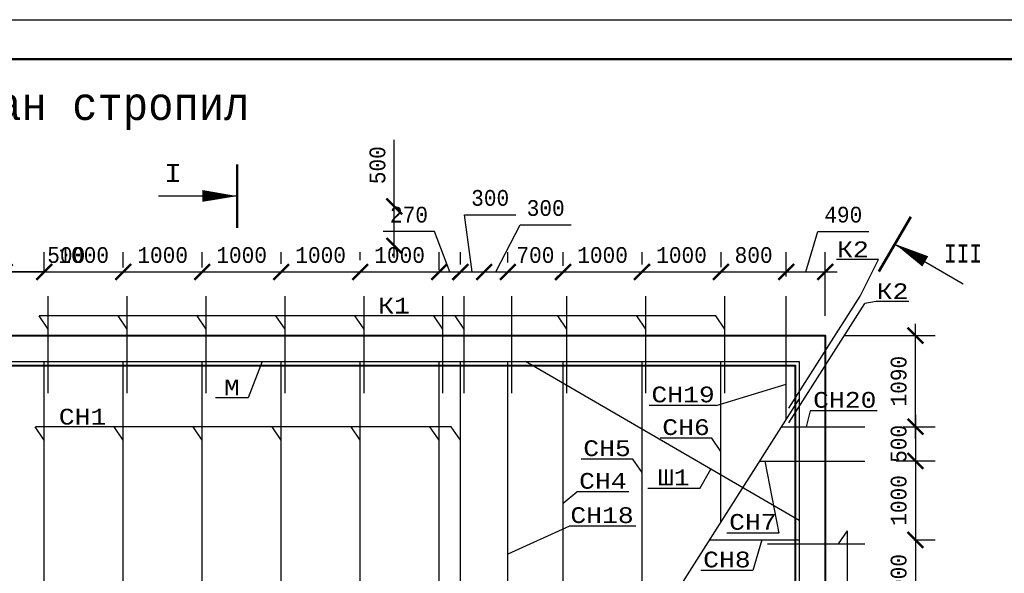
# Model space of a CAD drawing. Header units: millimetres. Extents: x -17 to 2655, y -428 to 194.
# Tile 19 of 47: x 614 to 739, y 124 to 194. Entities that reach past the tile are written whole.
import ezdxf
from ezdxf.enums import TextEntityAlignment as Align

# ---------------------------------------------------------------- set-up
doc = ezdxf.new("R2010")
doc.units = ezdxf.units.MM
for name, color, linetype in [('лист а3', 7, 'Continuous'), ('Размеры', 5, 'Continuous'), ('тонкий', 251, 'Continuous')]:
    doc.layers.add(name, color=color, linetype=linetype)
doc.layers.add('Стены', color=32, linetype='Continuous', lineweight=40)
doc.layers.add('стропила', color=40, linetype='Continuous', lineweight=30)
doc.styles.get("Standard").update_dxf_attribs({"font": 'COUR.TTF', "width": 0.8, "height": 2})
doc.styles.add('style1', font='COUR.TTF')
doc.dimstyles.get("Standard").update_dxf_attribs({"dimtxt": 2, "dimasz": 2, "dimexe": 2.5, "dimexo": 2.5, "dimgap": 1, "dimtad": 1, "dimdec": 0, "dimzin": 0, "dimdsep": 46, "dimtxsty": 'Standard', "dimblk": 'ARCHTICK', "dimcen": -3, "dimdle": 1.5, "dimadec": 0, "dimazin": 0, "dimtfac": 0.75, "dimtdec": 0, "dimtofl": 0, "dimtmove": 0, "dimatfit": 3, "dimldrblk": 'ARCHTICK', "dimfxl": 0, "dimtvp": 1.5, "dimtolj": 1, "dimtzin": 0, "dimarcsym": 0})

# ---------------------------------------------------------------- blocks, each defined once
blk = doc.blocks.new('_ArchTick')
at = {"color": 0, "linetype": 'ByBlock', "const_width": 0.15}
blk.add_lwpolyline([(-0.5, -0.5), (0.5, 0.5)], dxfattribs=at)
blk = doc.blocks.new('*D84')
at = {"layer": 'Defpoints', "color": 0}
for p in [(617.01, 162.5), (617.01, 160), (612.01, 159.44)]:
    blk.add_point(p, dxfattribs=at)
at = {"layer": 'Размеры', "color": 0, "lineweight": -2}
for p, q in [((612.01, 161.94), (612.01, 165)), ((617.01, 162.5), (617.01, 165)), ((612.01, 162.5), (600.99, 162.5)), ((617.01, 162.5), (610.51, 162.5))]:
    blk.add_line(p, q, dxfattribs=at)
at = {"layer": 'Размеры', "color": 0, "lineweight": -2, "xscale": 2, "yscale": 2, "zscale": 2, "rotation": 180}
blk.add_blockref('_ArchTick', (612.01, 162.5), dxfattribs=at)
at = {"layer": 'Размеры', "color": 0, "lineweight": -2, "xscale": 2, "yscale": 2, "zscale": 2}
blk.add_blockref('_ArchTick', (617.01, 162.5), dxfattribs=at)
at = {"layer": 'Размеры', "color": 0, "insert": (604.22, 164.63), "char_height": 2, "attachment_point": 5}
blk.add_mtext('\\A1;500', dxfattribs=at)
blk = doc.blocks.new('*D85')
at = {"layer": 'Defpoints', "color": 0}
for p in [(627.01, 162.5), (617.01, 160), (627.01, 160.55)]:
    blk.add_point(p, dxfattribs=at)
at = {"layer": 'Размеры', "color": 0, "lineweight": -2}
for p, q in [((617.01, 162.5), (617.01, 165)), ((627.01, 163.05), (627.01, 165)), ((615.51, 162.5), (628.51, 162.5))]:
    blk.add_line(p, q, dxfattribs=at)
at = {"layer": 'Размеры', "color": 0, "lineweight": -2, "xscale": 2, "yscale": 2, "zscale": 2, "rotation": 180}
blk.add_blockref('_ArchTick', (617.01, 162.5), dxfattribs=at)
at = {"layer": 'Размеры', "color": 0, "lineweight": -2, "xscale": 2, "yscale": 2, "zscale": 2}
blk.add_blockref('_ArchTick', (627.01, 162.5), dxfattribs=at)
at = {"layer": 'Размеры', "color": 0, "insert": (622.01, 164.63), "char_height": 2, "attachment_point": 5}
blk.add_mtext('\\A1;1000', dxfattribs=at)
blk = doc.blocks.new('*D86')
at = {"layer": 'Defpoints', "color": 0}
for p in [(637.01, 162.5), (627.01, 160.55), (637.01, 160.55)]:
    blk.add_point(p, dxfattribs=at)
at = {"layer": 'Размеры', "color": 0, "lineweight": -2}
for p, q in [((627.01, 163.05), (627.01, 165)), ((637.01, 163.05), (637.01, 165)), ((625.51, 162.5), (638.51, 162.5))]:
    blk.add_line(p, q, dxfattribs=at)
at = {"layer": 'Размеры', "color": 0, "lineweight": -2, "xscale": 2, "yscale": 2, "zscale": 2, "rotation": 180}
blk.add_blockref('_ArchTick', (627.01, 162.5), dxfattribs=at)
at = {"layer": 'Размеры', "color": 0, "lineweight": -2, "xscale": 2, "yscale": 2, "zscale": 2}
blk.add_blockref('_ArchTick', (637.01, 162.5), dxfattribs=at)
at = {"layer": 'Размеры', "color": 0, "insert": (632.01, 164.63), "char_height": 2, "attachment_point": 5}
blk.add_mtext('\\A1;1000', dxfattribs=at)
blk = doc.blocks.new('*D87')
at = {"layer": 'Defpoints', "color": 0}
for p in [(647.01, 162.5), (647.01, 161.03), (637.01, 160.55)]:
    blk.add_point(p, dxfattribs=at)
at = {"layer": 'Размеры', "color": 0, "lineweight": -2}
for p, q in [((637.01, 163.05), (637.01, 165)), ((647.01, 163.53), (647.01, 165)), ((635.51, 162.5), (648.51, 162.5))]:
    blk.add_line(p, q, dxfattribs=at)
at = {"layer": 'Размеры', "color": 0, "lineweight": -2, "xscale": 2, "yscale": 2, "zscale": 2, "rotation": 180}
blk.add_blockref('_ArchTick', (637.01, 162.5), dxfattribs=at)
at = {"layer": 'Размеры', "color": 0, "lineweight": -2, "xscale": 2, "yscale": 2, "zscale": 2}
blk.add_blockref('_ArchTick', (647.01, 162.5), dxfattribs=at)
at = {"layer": 'Размеры', "color": 0, "insert": (642.01, 164.63), "char_height": 2, "attachment_point": 5}
blk.add_mtext('\\A1;1000', dxfattribs=at)
blk = doc.blocks.new('*D88')
at = {"layer": 'Defpoints', "color": 0}
for p in [(657.01, 162.5), (647.01, 161.03), (657.01, 161.5)]:
    blk.add_point(p, dxfattribs=at)
at = {"layer": 'Размеры', "color": 0, "lineweight": -2}
for p, q in [((647.01, 163.53), (647.01, 165)), ((657.01, 164), (657.01, 165)), ((645.51, 162.5), (658.51, 162.5))]:
    blk.add_line(p, q, dxfattribs=at)
at = {"layer": 'Размеры', "color": 0, "lineweight": -2, "xscale": 2, "yscale": 2, "zscale": 2, "rotation": 180}
blk.add_blockref('_ArchTick', (647.01, 162.5), dxfattribs=at)
at = {"layer": 'Размеры', "color": 0, "lineweight": -2, "xscale": 2, "yscale": 2, "zscale": 2}
blk.add_blockref('_ArchTick', (657.01, 162.5), dxfattribs=at)
at = {"layer": 'Размеры', "color": 0, "insert": (652.01, 164.63), "char_height": 2, "attachment_point": 5}
blk.add_mtext('\\A1;1000', dxfattribs=at)
blk = doc.blocks.new('*D89')
at = {"layer": 'Defpoints', "color": 0}
for p in [(667.01, 162.5), (657.01, 161.5), (667.01, 160.21)]:
    blk.add_point(p, dxfattribs=at)
at = {"layer": 'Размеры', "color": 0, "lineweight": -2}
for p, q in [((657.01, 164), (657.01, 165)), ((667.01, 162.71), (667.01, 165)), ((655.51, 162.5), (668.51, 162.5))]:
    blk.add_line(p, q, dxfattribs=at)
at = {"layer": 'Размеры', "color": 0, "lineweight": -2, "xscale": 2, "yscale": 2, "zscale": 2, "rotation": 180}
blk.add_blockref('_ArchTick', (657.01, 162.5), dxfattribs=at)
at = {"layer": 'Размеры', "color": 0, "lineweight": -2, "xscale": 2, "yscale": 2, "zscale": 2}
blk.add_blockref('_ArchTick', (667.01, 162.5), dxfattribs=at)
at = {"layer": 'Размеры', "color": 0, "insert": (662.01, 164.63), "char_height": 2, "attachment_point": 5}
blk.add_mtext('\\A1;1000', dxfattribs=at)
blk = doc.blocks.new('*D90')
at = {"layer": 'Defpoints', "color": 0}
for p in [(669.71, 162.5), (669.71, 160.96), (667.01, 160.21)]:
    blk.add_point(p, dxfattribs=at)
at = {"layer": 'Размеры', "color": 0, "lineweight": -2}
for p, q in [((666.45, 167.63), (659.95, 167.63)), ((668.36, 162.5), (666.45, 167.63)), ((667.01, 162.71), (667.01, 165)), ((669.71, 163.46), (669.71, 165)), ((665.51, 162.5), (671.21, 162.5))]:
    blk.add_line(p, q, dxfattribs=at)
at = {"layer": 'Размеры', "color": 0, "lineweight": -2, "xscale": 2, "yscale": 2, "zscale": 2, "rotation": 180}
blk.add_blockref('_ArchTick', (667.01, 162.5), dxfattribs=at)
at = {"layer": 'Размеры', "color": 0, "lineweight": -2, "xscale": 2, "yscale": 2, "zscale": 2}
blk.add_blockref('_ArchTick', (669.71, 162.5), dxfattribs=at)
at = {"layer": 'Размеры', "color": 0, "insert": (663.2, 169.75), "char_height": 2, "attachment_point": 5}
blk.add_mtext('\\A1;270', dxfattribs=at)
blk = doc.blocks.new('*D91')
at = {"layer": 'Defpoints', "color": 0}
for p in [(692.71, 162.5), (692.71, 160.96), (682.71, 160.76)]:
    blk.add_point(p, dxfattribs=at)
at = {"layer": 'Размеры', "color": 0, "lineweight": -2}
for p, q in [((682.71, 163.26), (682.71, 165)), ((692.71, 163.46), (692.71, 165)), ((681.21, 162.5), (694.21, 162.5))]:
    blk.add_line(p, q, dxfattribs=at)
at = {"layer": 'Размеры', "color": 0, "lineweight": -2, "xscale": 2, "yscale": 2, "zscale": 2, "rotation": 180}
blk.add_blockref('_ArchTick', (682.71, 162.5), dxfattribs=at)
at = {"layer": 'Размеры', "color": 0, "lineweight": -2, "xscale": 2, "yscale": 2, "zscale": 2}
blk.add_blockref('_ArchTick', (692.71, 162.5), dxfattribs=at)
at = {"layer": 'Размеры', "color": 0, "insert": (687.71, 164.63), "char_height": 2, "attachment_point": 5}
blk.add_mtext('\\A1;1000', dxfattribs=at)
blk = doc.blocks.new('*D92')
at = {"layer": 'Defpoints', "color": 0}
for p in [(702.71, 162.5), (692.71, 160.96), (702.71, 160.62)]:
    blk.add_point(p, dxfattribs=at)
at = {"layer": 'Размеры', "color": 0, "lineweight": -2}
for p, q in [((692.71, 163.46), (692.71, 165)), ((702.71, 163.12), (702.71, 165)), ((691.21, 162.5), (704.21, 162.5))]:
    blk.add_line(p, q, dxfattribs=at)
at = {"layer": 'Размеры', "color": 0, "lineweight": -2, "xscale": 2, "yscale": 2, "zscale": 2, "rotation": 180}
blk.add_blockref('_ArchTick', (692.71, 162.5), dxfattribs=at)
at = {"layer": 'Размеры', "color": 0, "lineweight": -2, "xscale": 2, "yscale": 2, "zscale": 2}
blk.add_blockref('_ArchTick', (702.71, 162.5), dxfattribs=at)
at = {"layer": 'Размеры', "color": 0, "insert": (697.71, 164.63), "char_height": 2, "attachment_point": 5}
blk.add_mtext('\\A1;1000', dxfattribs=at)
blk = doc.blocks.new('*D93')
at = {"layer": 'Defpoints', "color": 0}
for p in [(723.27, 142.88), (722.39, 138.54), (727.33, 138.54)]:
    blk.add_point(p, dxfattribs=at)
at = {"layer": 'Размеры', "color": 0, "lineweight": -2}
for p, q in [((727.33, 144.38), (727.33, 137.04)), ((725.77, 142.88), (729.83, 142.88)), ((724.89, 138.54), (729.83, 138.54))]:
    blk.add_line(p, q, dxfattribs=at)
at = {"layer": 'Размеры', "color": 0, "lineweight": -2, "xscale": 2, "yscale": 2, "zscale": 2}
for p, rotation in [((727.33, 142.88), 90), ((727.33, 138.54), 270)]:
    blk.add_blockref('_ArchTick', p, dxfattribs=dict(at, rotation=rotation))
at = {"layer": 'Размеры', "color": 0, "insert": (725.21, 140.71), "char_height": 2, "attachment_point": 5, "rotation": 90}
blk.add_mtext('\\A1;500', dxfattribs=at)
blk = doc.blocks.new('*D94')
at = {"layer": 'Defpoints', "color": 0}
for p in [(722.39, 138.54), (724.63, 128.54), (727.33, 128.54)]:
    blk.add_point(p, dxfattribs=at)
at = {"layer": 'Размеры', "color": 0, "lineweight": -2}
for p, q in [((727.33, 140.04), (727.33, 127.04)), ((724.89, 138.54), (729.83, 138.54)), ((727.13, 128.54), (729.83, 128.54))]:
    blk.add_line(p, q, dxfattribs=at)
at = {"layer": 'Размеры', "color": 0, "lineweight": -2, "xscale": 2, "yscale": 2, "zscale": 2}
for p, rotation in [((727.33, 138.54), 90), ((727.33, 128.54), 270)]:
    blk.add_blockref('_ArchTick', p, dxfattribs=dict(at, rotation=rotation))
at = {"layer": 'Размеры', "color": 0, "insert": (725.21, 133.54), "char_height": 2, "attachment_point": 5, "rotation": 90}
blk.add_mtext('\\A1;1000', dxfattribs=at)
blk = doc.blocks.new('*D95')
at = {"layer": 'Defpoints', "color": 0}
for p in [(724.63, 128.54), (724.99, 118.54), (727.33, 118.54)]:
    blk.add_point(p, dxfattribs=at)
at = {"layer": 'Размеры', "color": 0, "lineweight": -2}
for p, q in [((727.33, 130.04), (727.33, 117.04)), ((727.13, 128.54), (729.83, 128.54)), ((727.49, 118.54), (729.83, 118.54))]:
    blk.add_line(p, q, dxfattribs=at)
at = {"layer": 'Размеры', "color": 0, "lineweight": -2, "xscale": 2, "yscale": 2, "zscale": 2}
for p, rotation in [((727.33, 128.54), 90), ((727.33, 118.54), 270)]:
    blk.add_blockref('_ArchTick', p, dxfattribs=dict(at, rotation=rotation))
at = {"layer": 'Размеры', "color": 0, "insert": (725.21, 123.54), "char_height": 2, "attachment_point": 5, "rotation": 90}
blk.add_mtext('\\A1;1000', dxfattribs=at)
blk = doc.blocks.new('*D159')
at = {"layer": 'Defpoints', "color": 0}
for p in [(672.71, 162.5), (672.71, 162.5), (669.71, 160.96)]:
    blk.add_point(p, dxfattribs=at)
at = {"layer": 'Размеры', "color": 0, "lineweight": -2}
for p, q in [((671.21, 162.5), (670.25, 169.75)), ((670.25, 169.75), (676.72, 169.75)), ((669.71, 163.46), (669.71, 165)), ((668.21, 162.5), (674.21, 162.5))]:
    blk.add_line(p, q, dxfattribs=at)
at = {"layer": 'Размеры', "color": 0, "lineweight": -2, "xscale": 2, "yscale": 2, "zscale": 2, "rotation": 180}
blk.add_blockref('_ArchTick', (669.71, 162.5), dxfattribs=at)
at = {"layer": 'Размеры', "color": 0, "lineweight": -2, "xscale": 2, "yscale": 2, "zscale": 2}
blk.add_blockref('_ArchTick', (672.71, 162.5), dxfattribs=at)
at = {"layer": 'Размеры', "color": 0, "insert": (673.48, 171.87), "char_height": 2, "attachment_point": 5}
blk.add_mtext('\\A1;300', dxfattribs=at)
blk = doc.blocks.new('*D160')
at = {"layer": 'Defpoints', "color": 0}
for p in [(672.71, 162.5), (675.71, 162.5), (675.71, 161.18)]:
    blk.add_point(p, dxfattribs=at)
at = {"layer": 'Размеры', "color": 0, "lineweight": -2}
for p, q in [((674.21, 162.5), (677.28, 168.46)), ((677.28, 168.46), (683.74, 168.46)), ((675.71, 163.68), (675.71, 165)), ((671.21, 162.5), (677.21, 162.5))]:
    blk.add_line(p, q, dxfattribs=at)
at = {"layer": 'Размеры', "color": 0, "lineweight": -2, "xscale": 2, "yscale": 2, "zscale": 2, "rotation": 180}
blk.add_blockref('_ArchTick', (672.71, 162.5), dxfattribs=at)
at = {"layer": 'Размеры', "color": 0, "lineweight": -2, "xscale": 2, "yscale": 2, "zscale": 2}
blk.add_blockref('_ArchTick', (675.71, 162.5), dxfattribs=at)
at = {"layer": 'Размеры', "color": 0, "insert": (680.51, 170.59), "char_height": 2, "attachment_point": 5}
blk.add_mtext('\\A1;300', dxfattribs=at)
blk = doc.blocks.new('*D161')
at = {"layer": 'Defpoints', "color": 0}
for p in [(682.71, 162.5), (682.71, 162.5), (675.71, 161.18)]:
    blk.add_point(p, dxfattribs=at)
at = {"layer": 'Размеры', "color": 0, "lineweight": -2}
for p, q in [((675.71, 163.68), (675.71, 165)), ((674.21, 162.5), (684.21, 162.5))]:
    blk.add_line(p, q, dxfattribs=at)
at = {"layer": 'Размеры', "color": 0, "lineweight": -2, "xscale": 2, "yscale": 2, "zscale": 2, "rotation": 180}
blk.add_blockref('_ArchTick', (675.71, 162.5), dxfattribs=at)
at = {"layer": 'Размеры', "color": 0, "lineweight": -2, "xscale": 2, "yscale": 2, "zscale": 2}
blk.add_blockref('_ArchTick', (682.71, 162.5), dxfattribs=at)
at = {"layer": 'Размеры', "color": 0, "insert": (679.21, 164.63), "char_height": 2, "attachment_point": 5}
blk.add_mtext('\\A1;700', dxfattribs=at)
blk = doc.blocks.new('*D162')
at = {"layer": 'Defpoints', "color": 0}
for p in [(715.91, 154.44), (727.33, 154.44), (723.27, 142.88)]:
    blk.add_point(p, dxfattribs=at)
at = {"layer": 'Размеры', "color": 0, "lineweight": -2}
for p, q in [((727.33, 141.38), (727.33, 155.94)), ((718.41, 154.44), (729.83, 154.44)), ((725.77, 142.88), (729.83, 142.88))]:
    blk.add_line(p, q, dxfattribs=at)
at = {"layer": 'Размеры', "color": 0, "lineweight": -2, "xscale": 2, "yscale": 2, "zscale": 2}
for p, rotation in [((727.33, 154.44), 90), ((727.33, 142.88), 270)]:
    blk.add_blockref('_ArchTick', p, dxfattribs=dict(at, rotation=rotation))
at = {"layer": 'Размеры', "color": 0, "insert": (725.21, 148.66), "char_height": 2, "attachment_point": 5, "rotation": 90}
blk.add_mtext('\\A1;1090', dxfattribs=at)
blk = doc.blocks.new('*D163')
at = {"layer": 'Defpoints', "color": 0}
for p in [(710.97, 162.5), (702.71, 160.62), (710.97, 159.44)]:
    blk.add_point(p, dxfattribs=at)
at = {"layer": 'Размеры', "color": 0, "lineweight": -2}
for p, q in [((702.71, 163.12), (702.71, 165)), ((710.97, 161.94), (710.97, 165)), ((701.21, 162.5), (712.47, 162.5))]:
    blk.add_line(p, q, dxfattribs=at)
at = {"layer": 'Размеры', "color": 0, "lineweight": -2, "xscale": 2, "yscale": 2, "zscale": 2, "rotation": 180}
blk.add_blockref('_ArchTick', (702.71, 162.5), dxfattribs=at)
at = {"layer": 'Размеры', "color": 0, "lineweight": -2, "xscale": 2, "yscale": 2, "zscale": 2}
blk.add_blockref('_ArchTick', (710.97, 162.5), dxfattribs=at)
at = {"layer": 'Размеры', "color": 0, "insert": (706.84, 164.63), "char_height": 2, "attachment_point": 5}
blk.add_mtext('\\A1;800', dxfattribs=at)
blk = doc.blocks.new('*D164')
at = {"layer": 'Defpoints', "color": 0}
for p in [(715.91, 162.5), (710.97, 159.44), (715.91, 154.44)]:
    blk.add_point(p, dxfattribs=at)
at = {"layer": 'Размеры', "color": 0, "lineweight": -2}
for p, q in [((713.44, 162.5), (714.98, 167.63)), ((714.98, 167.63), (721.41, 167.63)), ((710.97, 161.94), (710.97, 165)), ((715.91, 156.94), (715.91, 165)), ((709.47, 162.5), (717.41, 162.5))]:
    blk.add_line(p, q, dxfattribs=at)
at = {"layer": 'Размеры', "color": 0, "lineweight": -2, "xscale": 2, "yscale": 2, "zscale": 2, "rotation": 180}
blk.add_blockref('_ArchTick', (710.97, 162.5), dxfattribs=at)
at = {"layer": 'Размеры', "color": 0, "lineweight": -2, "xscale": 2, "yscale": 2, "zscale": 2}
blk.add_blockref('_ArchTick', (715.91, 162.5), dxfattribs=at)
at = {"layer": 'Размеры', "color": 0, "insert": (718.19, 169.75), "char_height": 2, "attachment_point": 5}
blk.add_mtext('\\A1;490', dxfattribs=at)
blk = doc.blocks.new('*D172')
at = {"layer": 'Defpoints', "color": 0}
for p in [(607.01, 162.5), (607.01, 160), (612.01, 159.44)]:
    blk.add_point(p, dxfattribs=at)
at = {"layer": 'Размеры', "color": 0, "lineweight": -2}
for p, q in [((607.01, 162.5), (607.01, 165)), ((612.01, 161.94), (612.01, 165)), ((607.01, 162.5), (613.51, 162.5)), ((612.01, 162.5), (623.03, 162.5))]:
    blk.add_line(p, q, dxfattribs=at)
at = {"layer": 'Размеры', "color": 0, "lineweight": -2, "xscale": 2, "yscale": 2, "zscale": 2, "rotation": 180.0000000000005}
blk.add_blockref('_ArchTick', (607.01, 162.5), dxfattribs=at)
at = {"layer": 'Размеры', "color": 0, "lineweight": -2, "xscale": 2, "yscale": 2, "zscale": 2}
blk.add_blockref('_ArchTick', (612.01, 162.5), dxfattribs=at)
at = {"layer": 'Размеры', "color": 0, "insert": (619.8, 164.63), "char_height": 2, "attachment_point": 5}
blk.add_mtext('\\A1;500', dxfattribs=at)
blk = doc.blocks.new('*D217')
at = {"layer": 'Defpoints', "color": 0}
for p in [(661.34, 170.8), (661.34, 170.8), (661.34, 165.8)]:
    blk.add_point(p, dxfattribs=at)
at = {"layer": 'Размеры', "color": 0, "lineweight": -2}
for p, q in [((661.34, 170.8), (661.34, 179.26)), ((661.34, 164.3), (661.34, 170.8))]:
    blk.add_line(p, q, dxfattribs=at)
at = {"layer": 'Размеры', "color": 0, "lineweight": -2, "xscale": 2, "yscale": 2, "zscale": 2}
for p, rotation in [((661.34, 170.8), 90), ((661.34, 165.8), 270)]:
    blk.add_blockref('_ArchTick', p, dxfattribs=dict(at, rotation=rotation))
at = {"layer": 'Размеры', "color": 0, "insert": (659.22, 176.03), "char_height": 2, "attachment_point": 5, "rotation": 90}
blk.add_mtext('\\A1;500', dxfattribs=at)

msp = doc.modelspace()

# ---------------------------------------------------------------- linework, layer by layer
at = {"color": 7, "lineweight": 50}
for p, q in [((641.4619, 176.0972), (641.4619, 168.0972)), ((726.7247, 169.4946), (722.7061, 162.5771))]:
    msp.add_line(p, q, dxfattribs=at)
at = {"color": 7}
for p, q in [((641.4619, 172.0972), (631.4619, 172.0972)), ((724.7154, 166.0359), (733.3622, 161.0126))]:
    msp.add_line(p, q, dxfattribs=at)
for points in [[(641.4619, 172.1122, 0, 1.5, 0), (637.022, 172.1324, 1.5, 1.5, 0)], [(724.7229, 166.0488, 0, 1.5, 0), (728.5722, 163.836, 1.5, 1.5, 0)]]:
    msp.add_lwpolyline(points, format="xyseb", dxfattribs=at)
at = {"layer": 'лист а3', "color": 7}
msp.add_lwpolyline([(437.4262, -102.5277), (437.4262, 194.4723), (857.4262, 194.4723), (857.4262, -102.5277), (437.4262, -102.5277)], dxfattribs=at)
at = {"layer": 'лист а3', "color": 7, "lineweight": 50}
msp.add_lwpolyline([(457.4262, 189.4723), (852.4262, 189.4723), (852.4262, -97.5277), (457.4262, -97.5277), (457.4262, 189.4723)], dxfattribs=at)
at = {"layer": 'Стены'}
for points in [[(612.0067, 154.4393), (715.9067, 154.4393), (715.9067, 12.6393), (667.9067, 12.6393), (667.9067, 35.6393), (612.0067, 35.6393)], [(612.0067, 150.6393), (712.1067, 150.6393), (712.1067, 16.4393), (671.7067, 16.4393), (671.7067, 39.4393), (612.0067, 39.4393)]]:
    msp.add_lwpolyline(points, dxfattribs=at)
at = {"layer": 'стропила'}
for p, q in [((617.5067, 147.1475), (617.5067, 159.4393)), ((627.5067, 147.1475), (627.5067, 159.4393)), ((637.5067, 147.1475), (637.5067, 159.4393)), ((647.5067, 147.1475), (647.5067, 159.4393)), ((657.5067, 147.1475), (657.5067, 159.4393)), ((667.5067, 147.1475), (667.5067, 159.4393)), ((670.2067, 147.1475), (670.2067, 159.4393)), ((676.2067, 147.1475), (676.2067, 159.4393)), ((683.2067, 147.1475), (683.2067, 159.4393)), ((693.2067, 147.1475), (693.2067, 159.4393)), ((703.2067, 147.1475), (703.2067, 159.4393)), ((710.9721, 143.8043), (710.9721, 159.4393)), ((711.2863, 145.231), (720.3143, 159.4393)), ((711.2926, 143.3763), (720.9067, 158.507)), ((617.0067, 38.9393), (617.0067, 151.1393)), ((627.0067, 38.9393), (627.0067, 151.1393)), ((637.0067, 38.9393), (637.0067, 151.1393)), ((647.0067, 38.9393), (647.0067, 151.1393)), ((657.0067, 38.9393), (657.0067, 151.1393)), ((667.0067, 38.9393), (667.0067, 151.1393)), ((669.7067, 38.9393), (669.7067, 151.1393)), ((675.7067, 88.3035), (675.7067, 151.1393)), ((712.6067, 131.0161), (677.9676, 151.1393)), ((682.7067, 99.3201), (682.7067, 151.1393)), ((692.7067, 115.0581), (692.7067, 151.1393)), ((702.7067, 130.7961), (702.7067, 151.1393)), ((672.6794, 83.5393), (712.6067, 146.3767)), ((710.3862, 142.8822), (720.9067, 142.8822)), ((707.6267, 138.5393), (720.9067, 138.5393)), ((701.2726, 128.5393), (712.6067, 128.5393)), ((708.6149, 128.0393), (720.9067, 128.0393))]:
    msp.add_line(p, q, dxfattribs=at)
msp.add_lwpolyline([(612.0067, 151.1393), (712.6067, 151.1393), (712.6067, 15.9393), (671.2067, 15.9393), (671.2067, 38.9393), (612.0067, 38.9393)], dxfattribs=at)
at = {"layer": 'тонкий'}
for p, q in [((721.4829, 164.0566), (717.3479, 164.0566)), ((720.3143, 159.4393), (722.6376, 164.0566)), ((722.6376, 164.0566), (721.4829, 164.0566)), ((722.3642, 158.7466), (720.9067, 158.507)), ((726.4992, 158.7466), (722.3642, 158.7466)), ((617.5067, 155.2548), (616.3593, 156.9258)), ((702.0593, 156.9258), (616.3593, 156.9258)), ((627.5067, 155.2548), (626.3593, 156.9258)), ((637.5067, 155.2548), (636.3593, 156.9258)), ((647.5067, 155.2548), (646.3593, 156.9258)), ((657.5067, 155.2548), (656.3593, 156.9258)), ((667.5067, 155.2548), (666.3593, 156.9258)), ((670.2067, 155.2548), (669.0593, 156.9258)), ((683.2067, 155.2548), (682.0593, 156.9258)), ((693.2067, 155.2548), (692.0593, 156.9258)), ((703.2067, 155.2548), (702.0593, 156.9258)), ((644.625, 151.1393), (642.827, 146.5567)), ((702.0998, 145.5675), (710.9721, 148.2813)), ((642.827, 146.5567), (638.6921, 146.5567)), ((702.0998, 145.5675), (693.6254, 145.5675)), ((713.9961, 144.8788), (713.5057, 142.8822)), ((722.4913, 144.8788), (713.9961, 144.8788)), ((617.0067, 141.1811), (615.8593, 142.8521)), ((668.5593, 142.8521), (615.933, 142.8521)), ((627.0067, 141.1811), (625.8593, 142.8521)), ((637.0067, 141.1811), (635.8593, 142.8521)), ((647.0067, 141.1811), (645.8593, 142.8521)), ((657.0067, 141.1811), (655.8593, 142.8521)), ((667.0067, 141.1811), (665.8593, 142.8521)), ((669.7067, 141.1811), (668.5593, 142.8521)), ((701.5593, 141.4229), (694.9985, 141.4229)), ((702.7067, 139.7519), (701.5593, 141.4229)), ((691.5593, 138.752), (684.9985, 138.752)), ((692.7067, 137.081), (691.5593, 138.752)), ((708.2509, 138.5393), (710.0243, 129.4136)), ((700.0141, 135.0544), (701.4376, 137.5047)), ((700.0141, 135.0544), (693.4534, 135.0544)), ((682.7067, 133.2048), (684.4708, 134.6137)), ((691.0316, 134.6137), (684.4708, 134.6137)), ((683.5323, 130.2691), (675.7067, 126.7201)), ((691.9119, 130.2691), (683.5323, 130.2691)), ((718.6734, 129.7103), (717.526, 128.0393)), ((718.6734, 129.7103), (718.6734, 39.7103)), ((710.0243, 129.4136), (703.4635, 129.4136)), ((707.8824, 128.5393), (706.7351, 124.6463)), ((706.7351, 124.6463), (700.1743, 124.6463))]:
    msp.add_line(p, q, dxfattribs=at)

# ---------------------------------------------------------------- texts
at = {"width": 0.8}
msp.add_text('План стропил', height=4, dxfattribs=at).set_placement((604.5166, 181.7655))
at = {"color": 7, "style": 'style1'}
msp.add_text('I', height=2.3, dxfattribs=at).set_placement((632.16, 173.9002))
for s, p in [('К2', (719.4154, 165.3622)), ('К2', (724.4317, 160.0522)), ('К1', (661.3026, 158.2314)), ('М', (640.7595, 147.8623)), ('СН19', (697.9068, 146.9759)), ('СН20', (718.3799, 146.2872)), ('СН1', (621.8702, 144.1577)), ('СН6', (698.2789, 142.8313)), ('СН5', (688.2789, 140.1605)), ('Ш1', (696.7337, 136.4629)), ('СН4', (687.7512, 136.0221)), ('СН18', (687.6457, 131.6775)), ('СН7', (706.7439, 130.822)), ('СН8', (703.4547, 126.0548))]:
    msp.add_text(s, height=2).set_placement(p, align=Align.MIDDLE_CENTER)
at = {"color": 7, "style": 'style1', "width": 0.7}
msp.add_text('III', height=2.3, dxfattribs=at).set_placement((730.9299, 163.6852))

# ---------------------------------------------------------------- dimensions: what is measured, and where the dimension line sits
at = {"layer": 'Размеры'}
dim = msp.add_linear_dim(base=(661.3447, 170.7971), p1=(661.3447, 165.7971), p2=(661.3447, 170.7971), angle=90, text='500', dimstyle='Standard', dxfattribs=at)
dim.commit()
dim.dimension.update_dxf_attribs({"geometry": '*D217', "text_midpoint": (659.2208, 176.0275)})
for base, p1, p2, text, picture, middle in [((672.7067, 162.5017), (669.7067, 160.9575), (672.7067, 162.5017), '300', '*D159', (671.2534, 169.7495)), ((669.7067, 162.5017), (667.0067, 160.2057), (669.7067, 160.9575), '270', '*D90', (665.4475, 167.6256)), ((675.7067, 162.5017), (672.7067, 162.5017), (675.7067, 161.1752), '300', '*D160', (678.2756, 168.4647))]:
    dim = msp.add_linear_dim(base=base, p1=p1, p2=p2, text=text, dimstyle='Standard', override={"dimtmove": 1}, dxfattribs=at)
    dim.commit()
    dim.dimension.update_dxf_attribs({"geometry": picture, "text_midpoint": middle, "dimtype": 160})
for base, p1, p2, text, picture, middle in [((715.9067, 162.5017), (710.9721, 159.4393), (715.9067, 154.4393), '490', '*D164', (715.9766, 169.7495)), ((627.0067, 162.5017), (617.0067, 160.0017), (627.0067, 160.5492), '1000', '*D85', (622.0067, 164.6256)), ((637.0067, 162.5017), (627.0067, 160.5492), (637.0067, 160.5492), '1000', '*D86', (632.0067, 164.6256)), ((647.0067, 162.5017), (637.0067, 160.5492), (647.0067, 161.0306), '1000', '*D87', (642.0067, 164.6256)), ((657.0067, 162.5017), (647.0067, 161.0306), (657.0067, 161.5017), '1000', '*D88', (652.0067, 164.6256)), ((667.0067, 162.5017), (657.0067, 161.5017), (667.0067, 160.2057), '1000', '*D89', (662.0067, 164.6256)), ((682.7067, 162.5017), (675.7067, 161.1752), (682.7067, 162.5017), '700', '*D161', (679.2067, 164.6256)), ((692.7067, 162.5017), (682.7067, 160.7558), (692.7067, 160.9621), '1000', '*D91', (687.7067, 164.6256)), ((702.7067, 162.5017), (692.7067, 160.9621), (702.7067, 160.6183), '1000', '*D92', (697.7067, 164.6256)), ((710.9721, 162.5017), (702.7067, 160.6183), (710.9721, 159.4393), '800', '*D163', (706.8394, 164.6256))]:
    dim = msp.add_linear_dim(base=base, p1=p1, p2=p2, text=text, dimstyle='Standard', override={"dimtmove": 1}, dxfattribs=at)
    dim.commit()
    dim.dimension.update_dxf_attribs({"geometry": picture, "text_midpoint": middle})
dim = msp.add_linear_dim(base=(617.0067, 162.5017), p1=(612.0067, 159.4393), p2=(617.0067, 160.0017), text='500', dimstyle='Standard', dxfattribs=at)
dim.commit()
dim.dimension.update_dxf_attribs({"geometry": '*D84', "text_midpoint": (604.218, 162.5017), "dimtype": 160})
for base, p1, p2, angle, picture, middle in [((607.0067, 162.5017), (612.0067, 159.4393), (607.0067, 160.0017), 180, '*D172', (619.7953, 162.5017)), ((727.3336, 138.5393), (723.2719, 142.8822), (722.389, 138.5393), 90, '*D93', (727.3336, 140.7107))]:
    dim = msp.add_linear_dim(base=base, p1=p1, p2=p2, angle=angle, text='500', dimstyle='Standard', dxfattribs=at)
    dim.commit()
    dim.dimension.update_dxf_attribs({"geometry": picture, "text_midpoint": middle, "dimtype": 160})
for base, p1, p2, text, picture, middle in [((727.3336, 154.4393), (723.2719, 142.8822), (715.9067, 154.4393), '1090', '*D162', (725.2097, 148.6607)), ((727.3336, 128.5393), (722.389, 138.5393), (724.6293, 128.5393), '1000', '*D94', (725.2097, 133.5393)), ((727.3336, 118.5393), (724.6293, 128.5393), (724.9898, 118.5393), '1000', '*D95', (725.2097, 123.5393))]:
    dim = msp.add_linear_dim(base=base, p1=p1, p2=p2, angle=90, text=text, dimstyle='Standard', override={"dimtmove": 1}, dxfattribs=at)
    dim.commit()
    dim.dimension.update_dxf_attribs({"geometry": picture, "text_midpoint": middle})

doc.saveas('drawing.dxf')
